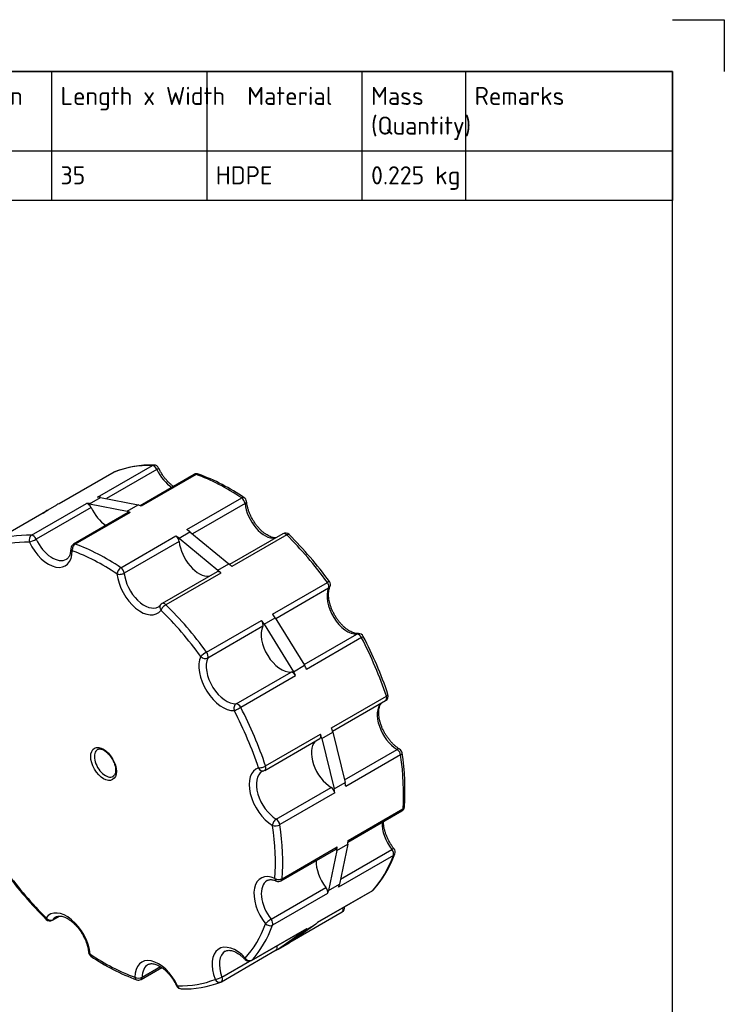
# Paper-space layout 'Sheet1' of a CAD drawing. Header units: millimetres. Extents: x 0 to 420, y 0 to 297.
# Tile 5 of 5: x 284 to 420, y 107 to 297. Entities that reach past the tile are written whole.
import ezdxf
from ezdxf.enums import TextEntityAlignment as Align

# ---------------------------------------------------------------- set-up
doc = ezdxf.new("R2010")
doc.units = ezdxf.units.MM
doc.layers.add('Default', color=7, linetype='Continuous')
doc.layers.add('GEN0001-D249_MIN', color=7, linetype='Continuous')
doc.styles.add('SEACAD_Solid_Edge_ISO', font='seiso.ttf')

# ---------------------------------------------------------------- blocks, each defined once
blk = doc.blocks.new('SE3')
at = {"layer": 'GEN0001-D249_MIN', "color": 7, "linetype": 'Continuous'}
for p, q in [((302.07, 209.58), (291.46, 203.46)), ((302.11, 209.6), (291.5, 203.48)), ((298.9, 204.76), (309.5, 210.88)), ((310.37, 210.13), (300.62, 204.5)), ((317.58, 209.16), (307.13, 203.12)), ((317.95, 209.17), (307.35, 203.05)), ((286.17, 197.41), (296.78, 203.53)), ((297.34, 203.51), (299.46, 204.73)), ((297.34, 203.51), (304.61, 202.04)), ((299.46, 204.73), (306.74, 203.26)), ((316.15, 198.5), (326.76, 204.62)), ((327.41, 203.53), (317.26, 197.67)), ((289.34, 202.23), (278.73, 196.11)), ((289.38, 202.25), (278.77, 196.13)), ((297.65, 202.78), (287.04, 196.66)), ((288.38, 201.68), (288.91, 202.05)), ((288.91, 202.05), (291.03, 203.28)), ((304.85, 201.81), (294.25, 195.69)), ((305.23, 201.82), (294.62, 195.7)), ((304.61, 202.04), (306.74, 203.26)), ((314.65, 196.85), (316.77, 198.07)), ((316.77, 198.07), (324.25, 191.92)), ((303.42, 191.15), (314.03, 197.27)), ((314.68, 196.18), (304.07, 190.06)), ((314.65, 196.85), (322.13, 190.69)), ((334.71, 197.7), (324.42, 191.76)), ((335.45, 197.47), (324.84, 191.35)), ((321.99, 190.35), (311.38, 184.23)), ((322.13, 190.69), (324.25, 191.92)), ((322.72, 190.12), (312.12, 184)), ((332.7, 182.19), (343.31, 188.31)), ((343.56, 187.17), (333.34, 181.27)), ((319.97, 174.84), (330.58, 180.96)), ((331.09, 180.26), (333.21, 181.48)), ((333.21, 181.48), (338.89, 172.29)), ((330.83, 179.82), (320.22, 173.7)), ((331.09, 180.26), (336.77, 171.06)), ((338.81, 172.43), (349.03, 178.33)), ((349.91, 177.63), (339.3, 171.51)), ((336.77, 171.06), (338.89, 172.29)), ((325.69, 164.85), (336.3, 170.98)), ((337.18, 170.28), (326.57, 164.16)), ((344.1, 160.2), (354.71, 166.32)), ((344.32, 159.55), (354.57, 165.47)), ((331.24, 152), (341.85, 158.12)), ((331.38, 152.85), (341.98, 158.97)), ((342.25, 158.17), (344.37, 159.39)), ((342.25, 158.17), (344.61, 148.41)), ((344.37, 159.39), (346.73, 149.63)), ((346.6, 150.17), (356.77, 156.04)), ((357.46, 154.98), (346.85, 148.86)), ((333.44, 142.57), (344.04, 148.69)), ((344.61, 148.41), (346.73, 149.63)), ((344.73, 147.63), (334.12, 141.51)), ((347.29, 138.13), (357.71, 144.15)), ((347.31, 138.42), (357.92, 144.55)), ((334.58, 131.07), (345.19, 137.2)), ((345.14, 136.51), (347.26, 137.74)), ((347.26, 137.74), (345.67, 130.02)), ((334.38, 130.68), (344.99, 136.8)), ((345.14, 136.51), (343.55, 128.79)), ((356.07, 135.58), (345.46, 129.45)), ((345.87, 131.01), (355.77, 136.73)), ((332.43, 123.25), (343.04, 129.38)), ((343.55, 128.79), (345.67, 130.02)), ((343.34, 128.23), (332.74, 122.1)), ((341.42, 122.65), (351.99, 128.75)), ((341.46, 122.69), (352.07, 128.82)), ((290.18, 123.05), (291.57, 123.85)), ((290.29, 123.15), (291.5, 123.85)), ((336.51, 119.07), (346.16, 124.64)), ((341.1, 122.31), (335.99, 118.7)), ((338.98, 121.09), (341.1, 122.31)), ((328.65, 115.28), (339.26, 121.4)), ((328.73, 115.34), (339.34, 121.47)), ((338.98, 121.09), (333.86, 117.48)), ((333.86, 117.48), (335.99, 118.7)), ((322.83, 111.17), (333.44, 117.3)), ((322.95, 112.08), (328.26, 115.15)), ((307.31, 111.6), (311.32, 113.91)), ((307.52, 112.04), (311.05, 114.08))]:
    blk.add_line(p, q, dxfattribs=at)
for centre, radius, start, end in [((302.57, 208.72), 1, 112.1878, 120), ((309.15, 192.18), 18.8, 87.9122, 111.7243), ((309.81, 209.97), 1, 25.2663, 88.5183), ((318.08, 208.29), 1, 70.0013, 120), ((303.85, 170.18), 41.68, 55.8296, 69.5299), ((326.7, 203.84), 1, 5.5957, 56.2714), ((335.21, 196.84), 1, 45.3774, 120), ((283.52, 144.71), 74.41, 36.0111, 45.2419), ((294.75, 194.82), 1, 120, 179.269), ((342.91, 187.87), 1, 334.7646, 36.1249), ((310.2, 184.55), 1.06, 296.9885, 326.0568), ((311.88, 183.36), 1, 120, 143.6081), ((349.37, 177.41), 1, 27.3815, 93.8324), ((280.47, 141.63), 78.64, 18.5583, 27.4469), ((354.07, 166.34), 1, 300, 18.4632), ((356.76, 155.23), 1, 8.3354, 59.2796), ((309.57, 148.03), 48.74, 356.3755, 8.6736), ((331.23, 151.08), 0.856, 104.5656, 124.4169), ((330.74, 152.87), 1, 286.0489, 300), ((357.21, 145.02), 1, 300, 355.969), ((336.16, 143.16), 21.46, 318.4998, 340.176), ((355.4, 136.23), 1, 339.5249, 38.2889), ((341.38, 176.05), 74.41, 216.0111, 225.2419), ((333.88, 131.54), 1, 246.304, 300), ((351.49, 129.62), 1, 300, 317.8447), ((345.66, 125.51), 1, 300, 9.1406), ((289.68, 123.92), 1, 225.3774, 300), ((298.19, 116.92), 1, 185.5957, 236.2714), ((321.05, 150.57), 41.68, 235.8296, 249.5299), ((328.15, 116.14), 1, 223.0271, 300), ((306.81, 112.46), 1, 250.0013, 300), ((315.09, 110.79), 1, 205.2663, 268.5183), ((315.75, 128.58), 18.8, 267.9122, 291.7243), ((322.33, 112.04), 1, 292.1878, 300)]:
    blk.add_arc(centre, radius, start, end, dxfattribs=at)
for centre, major_axis, ratio, start_param, end_param in [((302.57, 208.72), (0.5, -0.866), 0.57735, 3.062545, 3.141593), ((324.12, 167.11), (-23.98, 41.53), 0.57735, 5.943354, 6.204138), ((302.57, 208.72), (0.378, -0.926), 0.813947, 3.141935, 3.252805), ((309.81, 209.97), (-0.026, -1), 0.769802, 3.141593, 3.582098), ((309.81, 209.97), (-0.5, 0.866), 0.57735, 4.569934, 5.943354), ((309.81, 209.97), (-0.904, -0.427), 0.115921, 2.191084, 3.141423), ((313.49, 211.02), (-2.75, 4.76), 0.57735, 1.428341, 2.29961), ((318.08, 208.29), (0.5, -0.866), 0.57735, 2.538946, 3.141593), ((318.08, 208.29), (-0.342, -0.94), 0.672661, 3.141073, 3.817315), ((324.12, 167.11), (-23.98, 41.53), 0.57735, -0.86343, -0.602646), ((311.39, 159.77), (-23.98, 41.53), 0.57735, -0.358207, -0.339832), ((297.08, 202.62), (-0.5, 0.866), 0.57735, 4.569934, 5.943354), ((313.51, 160.99), (-23.98, 41.53), 0.57735, -0.358207, -0.339832), ((326.7, 203.84), (-0.555, -0.832), 0.530587, 3.141593, 3.963078), ((326.7, 203.84), (-0.5, 0.866), 0.57735, 4.046335, 5.419755), ((326.7, 203.84), (-0.995, -0.098), 0.504504, 2.303237, 3.142492), ((331.27, 201.83), (-2.75, 4.76), 0.57735, 0.904742, 2.87276), ((311.39, 159.77), (-23.98, 41.53), 0.57735, -0.079047, -0.060672), ((289.84, 201.37), (0.5, -0.866), 0.57735, 3.062545, 3.141593), ((313.51, 160.99), (-23.98, 41.53), 0.57735, -0.079047, -0.060672), ((300.76, 203.68), (-2.75, 4.76), 0.57735, 1.428341, 2.29961), ((311.39, 159.77), (-23.98, 41.53), 0.57735, -0.602646, -0.58427), ((305.35, 200.94), (0.5, -0.866), 0.57735, 2.538946, 3.141593), ((313.51, 160.99), (-23.98, 41.53), 0.57735, -0.602646, -0.58427), ((313.51, 160.99), (-23.97, 41.53), 0.57735, -0.881806, -0.86343), ((335.21, 196.84), (0.5, -0.866), 0.57735, 2.015348, 3.141593), ((300.07, 153.23), (-23.48, 40.66), 0.57735, 5.943354, 6.204138), ((300.78, 153.64), (-23.98, 41.53), 0.57735, 5.943354, 6.204138), ((286.47, 196.49), (-0.026, -1), 0.769802, 3.582098, 5.152894), ((286.47, 196.49), (0.904, 0.427), 0.115921, 3.76188, 5.332676), ((289.44, 197.14), (-3.25, 5.63), 0.57735, 1.428341, 3.912366), ((286.47, 196.49), (0.5, -0.866), 0.57735, 1.428341, 2.801761), ((290.15, 197.55), (-2.75, 4.76), 0.57735, 1.428341, 3.14377), ((311.39, 159.77), (-23.97, 41.53), 0.57735, -0.881806, -0.86343), ((313.98, 196.49), (-0.5, 0.866), 0.57735, 4.046335, 5.419755), ((318.54, 194.49), (-2.75, 4.76), 0.57735, 0.904742, 2.87276), ((335.21, 196.84), (-0.702, -0.712), 0.351137, 3.141972, 4.047955), ((324.12, 167.11), (-23.98, 41.53), 0.57735, 4.896156, 5.15694), ((294.75, 194.82), (1, -0.013), 0.585732, 3.141593, 3.934411), ((294.75, 194.82), (0.342, 0.94), 0.672661, 0.675722, 2.246519), ((300.07, 153.23), (-23.48, 40.66), 0.57735, -0.86343, -0.602646), ((294.75, 194.82), (0.5, -0.866), 0.57735, 2.538946, 3.141593), ((300.78, 153.64), (-23.98, 41.53), 0.57735, -0.86343, -0.602646), ((303.37, 190.37), (-0.555, -0.832), 0.530587, 3.963078, 5.533874), ((303.37, 190.37), (0.5, -0.866), 0.57735, 0.904742, 2.278162), ((322.49, 189.49), (0.5, -0.866), 0.57735, 2.015348, 3.141593), ((311.39, 159.77), (-23.98, 41.53), 0.57735, -1.126245, -1.107869), ((313.51, 160.99), (-23.98, 41.53), 0.57735, -1.126245, -1.107869), ((303.37, 190.37), (0.995, 0.098), 0.504504, 3.874033, 5.44483), ((307.23, 187.95), (-3.25, 5.63), 0.57735, 0.904742, 3.388768), ((307.93, 188.36), (-2.75, 4.76), 0.57735, 0.904742, 3.140873), ((342.91, 187.87), (-0.808, -0.59), 0.149202, 3.14193, 4.088882), ((342.91, 187.87), (-0.5, 0.866), 0.57735, 3.522736, 4.896156), ((347.13, 183.34), (2.75, -4.76), 0.57735, 3.522736, 6.006761), ((342.91, 187.87), (-0.905, 0.426), 0.757905, 2.657313, 3.145383), ((311.88, 183.36), (0.805, -0.593), 0.791681, 3.134936, 4.379274), ((311.88, 183.36), (0.702, 0.712), 0.351137, 0.906362, 2.477159), ((300.07, 153.23), (-23.48, 40.66), 0.57735, 4.896156, 5.15694), ((311.88, 183.36), (0.5, -0.866), 0.57735, 2.015348, 3.141593), ((300.78, 153.64), (-23.98, 41.53), 0.57735, 4.896156, 5.15694), ((311.39, 159.77), (-23.98, 41.53), 0.57735, -1.405405, -1.387029), ((330.18, 180.52), (-0.5, 0.866), 0.57735, 3.522736, 4.896156), ((313.51, 160.99), (-23.98, 41.53), 0.57735, -1.405405, -1.387029), ((334.4, 175.99), (2.75, -4.76), 0.57735, 3.522736, 6.006761), ((349.37, 177.41), (0.067, -0.998), 0.7855, 3.141587, 3.50994), ((349.37, 177.41), (0.5, -0.866), 0.57735, 1.491749, 2.865169), ((349.37, 177.41), (-0.888, -0.46), 0.064475, 2.187751, 3.141489), ((324.12, 167.11), (23.97, -41.53), 0.57735, 1.230965, 1.491749), ((323.09, 169.46), (3.25, -5.63), 0.57735, 3.522736, 6.006761), ((319.57, 174.4), (-0.808, -0.59), 0.149202, 4.088882, 5.659678), ((319.57, 174.4), (0.905, -0.426), 0.757905, 4.22811, 5.798906), ((323.8, 169.87), (-2.75, 4.76), 0.57735, 0.381144, 2.865169), ((319.57, 174.4), (0.5, -0.866), 0.57735, 0.381144, 1.754564), ((313.51, 160.99), (23.98, -41.53), 0.57735, 1.491749, 1.510125), ((336.64, 170.07), (-0.5, 0.866), 0.57735, 4.633342, 6.006761), ((311.39, 159.77), (23.98, -41.53), 0.57735, 1.491749, 1.510125), ((354.07, 166.34), (-0.5, 0.866), 0.57735, 3.141593, 4.372557), ((354.07, 166.34), (-0.949, -0.317), 0.272161, 2.214297, 3.141163), ((326.04, 163.94), (-0.067, 0.998), 0.7855, 0.368347, 1.939144), ((326.04, 163.94), (0.888, 0.46), 0.064475, 3.758547, 5.329344), ((326.04, 163.94), (-0.5, 0.866), 0.57735, 4.633342, 6.006761), ((300.78, 153.64), (23.97, -41.53), 0.57735, 1.230965, 1.491749), ((356.83, 160.5), (2.75, -4.76), 0.57735, 3.296482, 5.483163), ((300.07, 153.23), (23.48, -40.66), 0.57735, 1.230965, 1.491749), ((313.51, 160.99), (23.98, -41.53), 0.57735, 1.212589, 1.230965), ((341.35, 158.99), (-0.5, 0.866), 0.57735, 3.141593, 4.372557), ((311.39, 159.77), (23.98, -41.53), 0.57735, 1.212589, 1.230965), ((300.43, 153.44), (-1.5, 2.6), 0.57735, 0, 3.141593), ((300.43, 153.44), (-1.5, 2.6), 0.57735, 6.273235, 6.283185), ((344.1, 153.15), (2.75, -4.76), 0.57735, 3.296482, 5.483163), ((356.76, 155.23), (-0.511, -0.86), 0.568845, 3.140149, 3.934197), ((356.76, 155.23), (0.5, -0.866), 0.57735, 0.96815, 2.34157), ((356.76, 155.23), (-0.989, -0.145), 0.46281, 2.280094, 3.141593), ((324.12, 167.11), (23.98, -41.53), 0.57735, 0.707366, 0.96815), ((332.79, 146.62), (3.25, -5.63), 0.57735, 2.999137, 5.483163), ((330.74, 152.87), (-0.949, -0.317), 0.272161, 0.6435, 2.214297), ((330.74, 152.87), (-0.276, 0.961), 0.808226, 1.768943, 3.149204), ((330.74, 152.87), (-0.5, 0.866), 0.57735, 3.141593, 4.372557), ((300.43, 153.44), (-1.5, 2.6), 0.57735, 3.141593, 3.16396), ((333.49, 147.03), (2.75, -4.76), 0.57735, 3.142676, 5.483163), ((344.03, 147.88), (-0.5, 0.866), 0.57735, 4.109743, 5.483163), ((311.39, 159.77), (23.98, -41.53), 0.57735, 0.96815, 0.986526), ((313.51, 160.99), (23.98, -41.53), 0.57735, 0.96815, 0.986526), ((357.21, 145.02), (-0.998, 0.07), 0.6206, 2.398377, 3.142068), ((357.21, 145.02), (-0.5, 0.866), 0.57735, 3.141593, 3.848959), ((333.43, 141.76), (0.511, 0.86), 0.568845, 0.792604, 2.363401), ((333.43, 141.76), (0.989, 0.145), 0.46281, 3.85089, 5.421686), ((300.07, 153.23), (23.48, -40.66), 0.57735, 0.707366, 0.96815), ((333.43, 141.76), (-0.5, 0.866), 0.57735, 4.109743, 5.483163), ((300.78, 153.64), (23.98, -41.53), 0.57735, 0.707366, 0.96815), ((357.76, 139.43), (2.75, -4.76), 0.57735, 3.868241, 4.959564), ((344.49, 137.67), (-0.5, 0.866), 0.57735, 3.141593, 3.848959), ((311.39, 159.77), (23.98, -41.53), 0.57735, 0.68899, 0.707366), ((313.51, 160.99), (23.98, -41.53), 0.57735, 0.68899, 0.707366), ((324.12, 167.11), (23.97, -41.53), 0.57735, 0.183767, 0.444551), ((355.4, 136.23), (-0.785, -0.62), 0.199769, 3.141956, 4.082287), ((355.4, 136.23), (0.5, -0.866), 0.57735, 0.444551, 1.817971), ((355.4, 136.23), (-0.937, 0.35), 0.737136, 2.595175, 3.141593), ((345.03, 132.08), (2.75, -4.76), 0.57735, 3.868241, 4.959564), ((300.07, 153.23), (23.48, -40.66), 0.57735, 4.896156, 5.15694), ((333.72, 125.55), (3.25, -5.63), 0.57735, 2.475539, 4.959564), ((334.43, 125.96), (2.75, -4.76), 0.57735, 3.146563, 4.959564), ((333.88, 131.54), (-0.998, 0.07), 0.6206, 0.82758, 2.398377), ((333.88, 131.54), (0.402, 0.916), 0.641984, 2.288961, 3.141593), ((333.88, 131.54), (-0.5, 0.866), 0.57735, 3.141593, 3.848959), ((342.68, 128.89), (-0.5, 0.866), 0.57735, 3.586144, 4.959564), ((313.51, 160.99), (23.98, -41.53), 0.57735, 0.444551, 0.462927), ((311.39, 159.77), (23.98, -41.53), 0.57735, 0.444551, 0.462927), ((351.49, 129.62), (-0.5, 0.866), 0.57735, 3.141593, 3.32536), ((351.49, 129.62), (-0.741, 0.671), 0.802749, 2.8887, 3.141928), ((292.92, 118.51), (3.25, -5.63), 0.57735, 0.904742, 3.388768), ((293.63, 118.92), (2.75, -4.76), 0.57735, 3.140873, 3.388768), ((345.66, 125.51), (-0.5, 0.866), 0.57735, 3.141593, 4.348324), ((289.68, 123.92), (0.702, 0.712), 0.351137, 2.477159, 3.142085), ((289.68, 123.92), (0.805, -0.593), 0.791681, 4.379274, 5.95007), ((289.68, 123.92), (-0.5, 0.866), 0.57735, 3.141593, 3.388768), ((300.07, 153.23), (23.48, -40.66), 0.57735, 0.183767, 0.444551), ((300.78, 153.64), (23.98, -41.53), 0.57735, 0.183767, 0.444551), ((332.07, 122.76), (0.785, 0.62), 0.199769, 0.940694, 2.511491), ((332.07, 122.76), (0.937, -0.35), 0.737136, 4.165972, 5.736768), ((332.07, 122.76), (-0.5, 0.866), 0.57735, 3.586144, 4.959564), ((313.51, 160.99), (23.98, -41.53), 0.57735, 0.165391, 0.183767), ((311.39, 159.77), (23.98, -41.53), 0.57735, 0.165391, 0.183767), ((338.76, 122.27), (-0.5, 0.866), 0.57735, 3.141593, 3.32536), ((325.64, 111.9), (3.25, -5.63), 0.57735, 1.95194, 4.435965), ((332.94, 118.16), (-0.5, 0.866), 0.57735, 3.141593, 4.348324), ((298.19, 116.92), (0.995, 0.098), 0.504504, 3.142623, 3.874033), ((298.19, 116.92), (0.555, 0.832), 0.530587, 2.392282, 3.142043), ((300.07, 153.23), (23.48, -40.66), 0.57735, -0.86343, -0.602646), ((326.34, 112.31), (2.75, -4.76), 0.57735, 3.149136, 4.435965), ((311.39, 159.77), (23.98, -41.53), 0.57735, -0.079047, -0.060672), ((310.7, 109.32), (3.25, -5.63), 0.57735, 1.428341, 3.912366), ((311.41, 109.73), (2.75, -4.76), 0.57735, 3.14377, 3.912366), ((328.15, 116.14), (0.731, 0.682), 0.303722, 2.4906, 3.141593), ((328.15, 116.14), (-0.741, 0.671), 0.802749, 1.317903, 2.8887), ((328.15, 116.14), (-0.5, 0.866), 0.57735, 3.141593, 3.32536), ((306.81, 112.46), (0.342, 0.94), 0.672661, 2.246519, 3.141593), ((306.81, 112.46), (1, -0.013), 0.585732, 3.934411, 5.505207), ((306.81, 112.46), (-0.5, 0.866), 0.57735, 3.141593, 3.912366), ((315.09, 110.79), (0.904, 0.427), 0.115921, 3.141222, 3.76188), ((300.07, 153.23), (23.48, -40.66), 0.57735, 5.943354, 6.204138), ((315.09, 110.79), (0.026, 1), 0.769802, 2.011301, 3.142103), ((322.33, 112.04), (0.935, 0.353), 0.222836, 3.775431, 5.346227), ((322.33, 112.04), (-0.378, 0.926), 0.813947, 1.682009, 3.141593), ((322.33, 112.04), (-0.5, 0.866), 0.57735, 3.141593, 4.435965)]:
    blk.add_ellipse(centre, major_axis=major_axis, ratio=ratio, start_param=start_param, end_param=end_param, dxfattribs=at)
blk.add_ellipse((300.07, 153.23), major_axis=(1.75, -3.03), ratio=0.57735, dxfattribs=at)
for points, knots in [([(313.58, 206.84), (313.55, 206.86), (313.37, 206.99), (313.05, 207.24), (312.62, 207.64), (312.2, 208.09), (311.81, 208.58), (311.43, 209.11), (311.09, 209.66), (310.85, 210.11), (310.74, 210.34), (310.71, 210.39)], [0.5128895, 0.5128895, 0.5128895, 0.5128895, 0.5267643, 0.591189, 0.6559353, 0.7209955, 0.7863211, 0.8518446, 0.9174903, 0.9831794, 1, 1, 1, 1]), ([(333.33, 196.9), (333.24, 196.9), (333.03, 196.91), (332.68, 196.99), (332.28, 197.13), (331.86, 197.33), (331.44, 197.59), (331, 197.91), (330.57, 198.29), (330.15, 198.72), (329.74, 199.19), (329.36, 199.7), (329, 200.25), (328.68, 200.82), (328.39, 201.41), (328.15, 202), (327.96, 202.59), (327.81, 203.17), (327.73, 203.62), (327.71, 203.86), (327.7, 203.94)], [0.139675, 0.139675, 0.139675, 0.139675, 0.1848183, 0.2355655, 0.2850239, 0.3340378, 0.3830116, 0.4321223, 0.4814661, 0.5310569, 0.5808675, 0.6308506, 0.6809505, 0.7311074, 0.7812578, 0.8313229, 0.8812413, 0.9309535, 0.980405, 1, 1, 1, 1]), ([(293.75, 194.83), (293.75, 194.74), (293.74, 194.52), (293.69, 194.15), (293.6, 193.77), (293.48, 193.44), (293.33, 193.18), (293.15, 192.97), (293.01, 192.84), (292.92, 192.8), (292.9, 192.8)], [0, 0, 0, 0, 0.075551, 0.219644, 0.363481, 0.507783, 0.65434, 0.80643, 0.969611, 1, 1, 1, 1]), ([(349.3, 178.41), (349.25, 178.41), (349.11, 178.4), (348.82, 178.43), (348.44, 178.53), (348.04, 178.68), (347.62, 178.9), (347.19, 179.18), (346.75, 179.51), (346.32, 179.9), (345.9, 180.34), (345.5, 180.83), (345.12, 181.35), (344.77, 181.9), (344.46, 182.48), (344.19, 183.07), (343.96, 183.66), (343.78, 184.25), (343.65, 184.82), (343.56, 185.37), (343.53, 185.89), (343.54, 186.37), (343.6, 186.79), (343.69, 187.16), (343.77, 187.34), (343.81, 187.44)], [0, 0, 0, 0, 0.022499, 0.069514, 0.114849, 0.159223, 0.203332, 0.247451, 0.291725, 0.336218, 0.38093, 0.42583, 0.470872, 0.516005, 0.561176, 0.606322, 0.651376, 0.696283, 0.740992, 0.785454, 0.829639, 0.873546, 0.917238, 0.960875, 1, 1, 1, 1]), ([(357.27, 156.09), (357.19, 156.14), (356.99, 156.27), (356.62, 156.54), (356.19, 156.9), (355.76, 157.33), (355.35, 157.8), (354.96, 158.31), (354.6, 158.85), (354.27, 159.42), (353.99, 160), (353.74, 160.59), (353.54, 161.19), (353.39, 161.77), (353.29, 162.33), (353.23, 162.86), (353.23, 163.35), (353.27, 163.8), (353.35, 164.19), (353.47, 164.53), (353.61, 164.81), (353.72, 164.95), (353.77, 165.01)], [0, 0, 0, 0, 0.024445, 0.0713934, 0.1185651, 0.1659742, 0.2135979, 0.2613927, 0.3093057, 0.3572801, 0.4052577, 0.4531606, 0.5009303, 0.5485092, 0.5958446, 0.6428952, 0.6896452, 0.7361302, 0.7824819, 0.8289074, 0.875873, 0.9221735, 0.9221735, 0.9221735, 0.9221735]), ([(298.94, 156.03), (298.97, 156.05), (299.04, 156.1), (299.2, 156.13), (299.44, 156.14), (299.71, 156.08), (299.97, 155.97), (300.12, 155.89), (300.18, 155.86)], [0, 0, 0, 0, 0.095654, 0.305253, 0.498403, 0.704616, 0.903173, 1, 1, 1, 1]), ([(300.18, 155.86), (300.24, 155.83), (300.39, 155.73), (300.67, 155.52), (300.98, 155.23), (301.29, 154.88), (301.57, 154.5), (301.82, 154.08), (302.03, 153.65), (302.2, 153.21), (302.32, 152.78), (302.39, 152.37), (302.41, 151.98), (302.38, 151.64), (302.32, 151.36), (302.22, 151.13), (302.09, 150.96), (302, 150.89), (301.95, 150.86)], [0, 0, 0, 0, 0.033362, 0.097562, 0.162137, 0.227082, 0.292317, 0.357723, 0.423169, 0.488481, 0.553515, 0.618139, 0.682257, 0.745862, 0.809178, 0.872684, 0.93767, 1, 1, 1, 1]), ([(356.19, 136.85), (356.11, 136.95), (355.93, 137.19), (355.61, 137.65), (355.28, 138.21), (354.98, 138.79), (354.73, 139.39), (354.51, 139.98), (354.35, 140.56), (354.24, 141.13), (354.18, 141.64), (354.16, 141.96), (354.16, 142.11)], [0, 0, 0, 0, 0.0320996, 0.0940482, 0.1560891, 0.2181521, 0.2801421, 0.3419775, 0.4035834, 0.4648896, 0.5258378, 0.5792653, 0.5792653, 0.5792653, 0.5792653]), ([(331.67, 130.71), (331.7, 130.73), (331.79, 130.79), (332, 130.86), (332.27, 130.9), (332.59, 130.89), (332.94, 130.83), (333.26, 130.72), (333.43, 130.65), (333.48, 130.63)], [0, 0, 0, 0, 0.071085, 0.262698, 0.436133, 0.600089, 0.774466, 0.943565, 1, 1, 1, 1]), ([(290.88, 123.68), (290.93, 123.71), (291.04, 123.77), (291.26, 123.83), (291.54, 123.86), (291.86, 123.84), (292.22, 123.77), (292.62, 123.63), (293.03, 123.43), (293.46, 123.16), (293.89, 122.84), (294.32, 122.47), (294.75, 122.04), (295.16, 121.57), (295.54, 121.05), (295.9, 120.51), (296.22, 119.94), (296.5, 119.35), (296.75, 118.76), (296.94, 118.16), (297.08, 117.59), (297.16, 117.13), (297.19, 116.9), (297.2, 116.82)], [0, 0, 0, 0, 0.031159, 0.086, 0.136198, 0.183984, 0.234783, 0.284292, 0.333357, 0.38238, 0.431541, 0.480936, 0.530577, 0.580439, 0.630473, 0.680624, 0.730832, 0.781034, 0.83115, 0.88112, 0.930883, 0.980385, 1, 1, 1, 1]), ([(323.58, 117.06), (323.59, 117.07), (323.67, 117.13), (323.86, 117.19), (324.14, 117.24), (324.45, 117.24), (324.8, 117.19), (325.19, 117.07), (325.6, 116.89), (326.02, 116.65), (326.45, 116.35), (326.88, 116), (327.21, 115.68), (327.38, 115.5), (327.42, 115.46)], [0, 0, 0, 0, 0.011542, 0.129556, 0.227133, 0.318801, 0.416348, 0.510494, 0.603309, 0.695884, 0.788591, 0.881698, 0.975275, 1, 1, 1, 1]), ([(308.66, 114.49), (308.73, 114.53), (308.87, 114.6), (309.13, 114.66), (309.43, 114.67), (309.77, 114.63), (310.16, 114.53), (310.56, 114.36), (310.98, 114.14), (311.41, 113.86), (311.84, 113.51), (312.27, 113.11), (312.69, 112.67), (313.09, 112.18), (313.47, 111.65), (313.81, 111.1), (314.05, 110.65), (314.16, 110.42), (314.18, 110.36)], [0, 0, 0, 0, 0.066409, 0.135718, 0.200096, 0.268674, 0.334306, 0.398713, 0.462822, 0.526972, 0.591368, 0.656086, 0.721118, 0.786415, 0.85191, 0.917526, 0.983187, 1, 1, 1, 1])]:
    blk.add_open_spline(points, degree=3, knots=knots, dxfattribs=at)
blk = doc.blocks.new('SE4')
at = {"layer": 'Default', "color": 7, "linetype": 'Continuous'}
for p, q in [((240, 287), (240, 271.67)), ((260, 287), (260, 271.67)), ((290, 287), (290, 271.67)), ((320, 287), (320, 271.67)), ((350, 287), (350, 271.67)), ((370, 287), (370, 271.67)), ((220, 271.67), (410, 271.67)), ((240, 271.67), (240, 262.06)), ((260, 271.67), (260, 262.06)), ((290, 271.67), (290, 262.06)), ((320, 271.67), (320, 262.06)), ((350, 271.67), (350, 262.06)), ((370, 271.67), (370, 262.06))]:
    blk.add_line(p, q, dxfattribs=at)
blk.add_lwpolyline([(220, 262.06), (220, 287), (410, 287), (410, 262.06), (220, 262.06)], dxfattribs=at)
at = {"layer": 'Default', "color": 7, "linetype": 'Continuous', "style": 'SEACAD_Solid_Edge_ISO'}
for s, p in [('Item', (226.51, 284.03)), ('Quantity', (243.16, 284.03)), ('Description', (261.76, 284.03)), ('Length x Width', (291.76, 284.03)), ('Material', (327.84, 284.03)), ('Mass', (351.76, 284.03)), ('Remarks', (371.76, 284.03)), ('Number', (224.04, 278.3)), ('(Quantity)', (351.76, 278.3)), ('1*', (228.85, 268.69)), ('1', (249.28, 268.69)), ('Ø95.9', (261.76, 268.69)), ('35', (291.76, 268.69)), ('HDPE', (321.76, 268.69)), ('0.225 kg', (351.76, 268.69))]:
    blk.add_text(s, height=3.5, dxfattribs=at).set_placement(p, align=Align.TOP_LEFT)

psp = doc.layouts.new('Sheet1')

# ---------------------------------------------------------------- linework, layer by layer
at = {"layer": 'Default', "color": 7, "linetype": 'Continuous'}
for p, q in [((410, 297), (420, 297)), ((420, 297), (420, 287)), ((410, 287), (10, 287)), ((410, 10), (410, 287))]:
    psp.add_line(p, q, dxfattribs=at)

# ---------------------------------------------------------------- block references
at = {"layer": 'Default'}
for name in ['SE4', 'SE3']:
    psp.add_blockref(name, (0, 0), dxfattribs=at)

doc.saveas('drawing.dxf')
